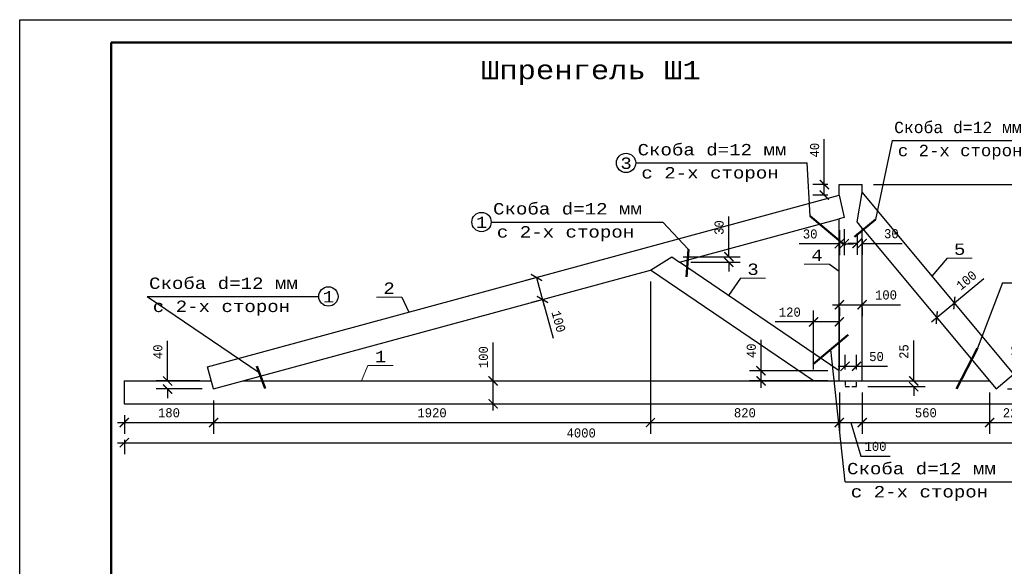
# Model space of a CAD drawing. Header units: millimetres. Extents: x -17 to 2655, y -428 to 194.
# Tile 33 of 47: x 1322 to 1537, y -251 to -131. Entities that reach past the tile are written whole.
import ezdxf
from ezdxf.enums import TextEntityAlignment as Align

# ---------------------------------------------------------------- set-up
doc = ezdxf.new("R2010")
doc.units = ezdxf.units.MM
doc.linetypes.add('ШТРИХОВАЯX2', pattern=[1.5, 1, -0.5])
for name, color, linetype in [('лист а3', 7, 'Continuous'), ('Размеры', 5, 'Continuous'), ('текст', 7, 'Continuous'), ('тонкий', 251, 'Continuous')]:
    doc.layers.add(name, color=color, linetype=linetype)
doc.layers.add('стропила', color=40, linetype='Continuous', lineweight=30)
doc.styles.get("Standard").update_dxf_attribs({"font": 'COUR.TTF', "width": 0.8, "height": 2})
doc.styles.add('style1', font='COUR.TTF')
doc.dimstyles.get("Standard").update_dxf_attribs({"dimtxt": 2, "dimasz": 2, "dimexe": 2.5, "dimexo": 2.5, "dimgap": 1, "dimtad": 1, "dimdec": 0, "dimzin": 0, "dimdsep": 46, "dimtxsty": 'Standard', "dimblk": 'ARCHTICK', "dimcen": -3, "dimdle": 1.5, "dimadec": 0, "dimazin": 0, "dimtfac": 0.75, "dimtdec": 0, "dimtofl": 0, "dimtmove": 0, "dimatfit": 3, "dimldrblk": 'ARCHTICK', "dimfxl": 0, "dimtvp": 1.5, "dimtolj": 1, "dimtzin": 0, "dimarcsym": 0})

# ---------------------------------------------------------------- blocks, each defined once
blk = doc.blocks.new('_ArchTick')
at = {"color": 0, "linetype": 'ByBlock', "const_width": 0.15}
blk.add_lwpolyline([(-0.5, -0.5), (0.5, 0.5)], dxfattribs=at)
blk = doc.blocks.new('*D390')
at = {"layer": 'Defpoints', "color": 0}
for p in [(1364.24, -211.81), (1344.7, -215.05), (1364.24, -219.17)]:
    blk.add_point(p, dxfattribs=at)
at = {"layer": 'Размеры', "color": 0, "lineweight": -2}
for p, q in [((1364.24, -214.31), (1364.24, -221.67)), ((1344.7, -217.55), (1344.7, -221.67)), ((1343.2, -219.17), (1365.74, -219.17))]:
    blk.add_line(p, q, dxfattribs=at)
at = {"layer": 'Размеры', "color": 0, "lineweight": -2, "xscale": 2, "yscale": 2, "zscale": 2, "rotation": 180}
blk.add_blockref('_ArchTick', (1344.7, -219.17), dxfattribs=at)
at = {"layer": 'Размеры', "color": 0, "lineweight": -2, "xscale": 2, "yscale": 2, "zscale": 2}
blk.add_blockref('_ArchTick', (1364.24, -219.17), dxfattribs=at)
at = {"layer": 'Размеры', "color": 0, "insert": (1354.47, -217.04), "char_height": 2, "attachment_point": 5}
blk.add_mtext('\\A1;180', dxfattribs=at)
blk = doc.blocks.new('*D391')
at = {"layer": 'Defpoints', "color": 0}
for p in [(1344.7, -220.42), (1544.7, -220.42), (1544.7, -223.57)]:
    blk.add_point(p, dxfattribs=at)
at = {"layer": 'Размеры', "color": 0, "lineweight": -2}
for p, q in [((1343.2, -223.57), (1546.2, -223.57)), ((1344.7, -222.92), (1344.7, -226.07)), ((1544.7, -222.92), (1544.7, -226.07))]:
    blk.add_line(p, q, dxfattribs=at)
at = {"layer": 'Размеры', "color": 0, "lineweight": -2, "xscale": 2, "yscale": 2, "zscale": 2, "rotation": 180}
blk.add_blockref('_ArchTick', (1344.7, -223.57), dxfattribs=at)
at = {"layer": 'Размеры', "color": 0, "lineweight": -2, "xscale": 2, "yscale": 2, "zscale": 2}
blk.add_blockref('_ArchTick', (1544.7, -223.57), dxfattribs=at)
at = {"layer": 'Размеры', "color": 0, "insert": (1444.7, -221.45), "char_height": 2, "attachment_point": 5}
blk.add_mtext('\\A1;4000', dxfattribs=at)
blk = doc.blocks.new('*D392')
at = {"layer": 'Defpoints', "color": 0}
for p in [(1506.2, -167.05), (1544.7, -215.05), (1549.42, -215.05)]:
    blk.add_point(p, dxfattribs=at)
at = {"layer": 'Размеры', "color": 0, "lineweight": -2}
for p, q in [((1549.42, -165.55), (1549.42, -216.55)), ((1508.7, -167.05), (1551.92, -167.05)), ((1547.2, -215.05), (1551.92, -215.05))]:
    blk.add_line(p, q, dxfattribs=at)
at = {"layer": 'Размеры', "color": 0, "lineweight": -2, "xscale": 2, "yscale": 2, "zscale": 2}
for p, rotation in [((1549.42, -167.05), 90), ((1549.42, -215.05), 270)]:
    blk.add_blockref('_ArchTick', p, dxfattribs=dict(at, rotation=rotation))
at = {"layer": 'Размеры', "color": 0, "insert": (1547.29, -197.87), "char_height": 2, "attachment_point": 5, "rotation": 90}
blk.add_mtext('\\A1;960', dxfattribs=at)
blk = doc.blocks.new('*D393')
at = {"layer": 'Defpoints', "color": 0}
for p in [(1504.95, -206.84), (1502.45, -210.05), (1504.95, -210.05)]:
    blk.add_point(p, dxfattribs=at)
at = {"layer": 'Размеры', "color": 0, "lineweight": -2}
for p, q in [((1502.45, -207.55), (1502.45, -204.34)), ((1504.95, -207.55), (1504.95, -204.34)), ((1500.95, -206.84), (1504.95, -206.84)), ((1504.95, -206.84), (1511.73, -206.84))]:
    blk.add_line(p, q, dxfattribs=at)
at = {"layer": 'Размеры', "color": 0, "lineweight": -2, "xscale": 2, "yscale": 2, "zscale": 2, "rotation": 180}
blk.add_blockref('_ArchTick', (1502.45, -206.84), dxfattribs=at)
at = {"layer": 'Размеры', "color": 0, "lineweight": -2, "xscale": 2, "yscale": 2, "zscale": 2}
blk.add_blockref('_ArchTick', (1504.95, -206.84), dxfattribs=at)
at = {"layer": 'Размеры', "color": 0, "insert": (1509.34, -204.72), "char_height": 2, "attachment_point": 5}
blk.add_mtext('\\A1;50', dxfattribs=at)
blk = doc.blocks.new('*D394')
at = {"layer": 'Defpoints', "color": 0}
for p in [(1504.95, -210.05), (1517.47, -210.05), (1504.95, -211.3)]:
    blk.add_point(p, dxfattribs=at)
at = {"layer": 'Размеры', "color": 0, "lineweight": -2}
for p, q in [((1517.47, -210.05), (1517.47, -201.2)), ((1507.45, -210.05), (1519.97, -210.05)), ((1507.45, -211.3), (1519.97, -211.3)), ((1517.47, -211.3), (1517.47, -213.3))]:
    blk.add_line(p, q, dxfattribs=at)
at = {"layer": 'Размеры', "color": 0, "lineweight": -2, "xscale": 2, "yscale": 2, "zscale": 2}
for p, rotation in [((1517.47, -210.05), 270), ((1517.47, -211.3), 90)]:
    blk.add_blockref('_ArchTick', p, dxfattribs=dict(at, rotation=rotation))
at = {"layer": 'Размеры', "color": 0, "insert": (1515.34, -203.62), "char_height": 2, "attachment_point": 5, "rotation": 90}
blk.add_mtext('\\A1;25', dxfattribs=at)
blk = doc.blocks.new('*D395')
at = {"layer": 'Defpoints', "color": 0}
for p in [(1501.2, -191.48), (1506.2, -191.48), (1506.2, -193.36)]:
    blk.add_point(p, dxfattribs=at)
at = {"layer": 'Размеры', "color": 0, "lineweight": -2}
for p, q in [((1499.7, -193.36), (1506.2, -193.36)), ((1506.2, -193.36), (1514.62, -193.36)), ((1501.2, -193.98), (1501.2, -195.86)), ((1506.2, -193.98), (1506.2, -195.86))]:
    blk.add_line(p, q, dxfattribs=at)
at = {"layer": 'Размеры', "color": 0, "lineweight": -2, "xscale": 2, "yscale": 2, "zscale": 2, "rotation": 180}
blk.add_blockref('_ArchTick', (1501.2, -193.36), dxfattribs=at)
at = {"layer": 'Размеры', "color": 0, "lineweight": -2, "xscale": 2, "yscale": 2, "zscale": 2}
blk.add_blockref('_ArchTick', (1506.2, -193.36), dxfattribs=at)
at = {"layer": 'Размеры', "color": 0, "insert": (1511.41, -191.23), "char_height": 2, "attachment_point": 5}
blk.add_mtext('\\A1;100', dxfattribs=at)
blk = doc.blocks.new('*D396')
at = {"layer": 'Defpoints', "color": 0}
for p in [(1425.42, -210.05), (1425.42, -210.05), (1425.42, -215.05)]:
    blk.add_point(p, dxfattribs=at)
at = {"layer": 'Размеры', "color": 0, "lineweight": -2}
for p, q in [((1425.42, -210.05), (1425.42, -201.63)), ((1425.42, -216.55), (1425.42, -210.05))]:
    blk.add_line(p, q, dxfattribs=at)
at = {"layer": 'Размеры', "color": 0, "lineweight": -2, "xscale": 2, "yscale": 2, "zscale": 2}
for p, rotation in [((1425.42, -210.05), 90), ((1425.42, -215.05), 270)]:
    blk.add_blockref('_ArchTick', p, dxfattribs=dict(at, rotation=rotation))
at = {"layer": 'Размеры', "color": 0, "insert": (1423.3, -204.84), "char_height": 2, "attachment_point": 5, "rotation": 90}
blk.add_mtext('\\A1;100', dxfattribs=at)
blk = doc.blocks.new('*D431')
at = {"layer": 'Defpoints', "color": 0}
for p in [(1459.85, -185.78), (1364.24, -211.81), (1459.85, -219.17)]:
    blk.add_point(p, dxfattribs=at)
at = {"layer": 'Размеры', "color": 0, "lineweight": -2}
for p, q in [((1459.85, -188.28), (1459.85, -221.67)), ((1364.24, -214.31), (1364.24, -221.67)), ((1362.74, -219.17), (1461.35, -219.17))]:
    blk.add_line(p, q, dxfattribs=at)
at = {"layer": 'Размеры', "color": 0, "lineweight": -2, "xscale": 2, "yscale": 2, "zscale": 2, "rotation": 180}
blk.add_blockref('_ArchTick', (1364.24, -219.17), dxfattribs=at)
at = {"layer": 'Размеры', "color": 0, "lineweight": -2, "xscale": 2, "yscale": 2, "zscale": 2}
blk.add_blockref('_ArchTick', (1459.85, -219.17), dxfattribs=at)
at = {"layer": 'Размеры', "color": 0, "insert": (1412.05, -217.04), "char_height": 2, "attachment_point": 5}
blk.add_mtext('\\A1;1920', dxfattribs=at)
blk = doc.blocks.new('*D432')
at = {"layer": 'Defpoints', "color": 0}
for p in [(1459.85, -185.78), (1501.2, -210.05), (1501.2, -219.17)]:
    blk.add_point(p, dxfattribs=at)
at = {"layer": 'Размеры', "color": 0, "lineweight": -2}
for p, q in [((1459.85, -188.28), (1459.85, -221.67)), ((1501.2, -212.55), (1501.2, -221.67)), ((1458.35, -219.17), (1502.7, -219.17))]:
    blk.add_line(p, q, dxfattribs=at)
at = {"layer": 'Размеры', "color": 0, "lineweight": -2, "xscale": 2, "yscale": 2, "zscale": 2, "rotation": 180}
blk.add_blockref('_ArchTick', (1459.85, -219.17), dxfattribs=at)
at = {"layer": 'Размеры', "color": 0, "lineweight": -2, "xscale": 2, "yscale": 2, "zscale": 2}
blk.add_blockref('_ArchTick', (1501.2, -219.17), dxfattribs=at)
at = {"layer": 'Размеры', "color": 0, "insert": (1480.53, -217.04), "char_height": 2, "attachment_point": 5}
blk.add_mtext('\\A1;820', dxfattribs=at)
blk = doc.blocks.new('*D433')
at = {"layer": 'Defpoints', "color": 0}
for p in [(1501.2, -210.05), (1506.2, -210.05), (1506.2, -219.17)]:
    blk.add_point(p, dxfattribs=at)
at = {"layer": 'Размеры', "color": 0, "lineweight": -2}
for p, q in [((1501.2, -212.55), (1501.2, -221.67)), ((1506.2, -212.55), (1506.2, -221.67)), ((1499.7, -219.17), (1507.7, -219.17)), ((1503.7, -219.17), (1505.91, -226.54)), ((1505.91, -226.54), (1512.33, -226.54))]:
    blk.add_line(p, q, dxfattribs=at)
at = {"layer": 'Размеры', "color": 0, "lineweight": -2, "xscale": 2, "yscale": 2, "zscale": 2, "rotation": 180}
blk.add_blockref('_ArchTick', (1501.2, -219.17), dxfattribs=at)
at = {"layer": 'Размеры', "color": 0, "lineweight": -2, "xscale": 2, "yscale": 2, "zscale": 2}
blk.add_blockref('_ArchTick', (1506.2, -219.17), dxfattribs=at)
at = {"layer": 'Размеры', "color": 0, "insert": (1509.12, -224.41), "char_height": 2, "attachment_point": 5}
blk.add_mtext('\\A1;100', dxfattribs=at)
blk = doc.blocks.new('*D434')
at = {"layer": 'Defpoints', "color": 0}
for p in [(1506.2, -210.05), (1534.07, -210.05), (1534.07, -219.17)]:
    blk.add_point(p, dxfattribs=at)
at = {"layer": 'Размеры', "color": 0, "lineweight": -2}
for p, q in [((1506.2, -212.55), (1506.2, -221.67)), ((1534.07, -212.55), (1534.07, -221.67)), ((1504.7, -219.17), (1535.57, -219.17))]:
    blk.add_line(p, q, dxfattribs=at)
at = {"layer": 'Размеры', "color": 0, "lineweight": -2, "xscale": 2, "yscale": 2, "zscale": 2, "rotation": 180}
blk.add_blockref('_ArchTick', (1506.2, -219.17), dxfattribs=at)
at = {"layer": 'Размеры', "color": 0, "lineweight": -2, "xscale": 2, "yscale": 2, "zscale": 2}
blk.add_blockref('_ArchTick', (1534.07, -219.17), dxfattribs=at)
at = {"layer": 'Размеры', "color": 0, "insert": (1520.13, -217.04), "char_height": 2, "attachment_point": 5}
blk.add_mtext('\\A1;560', dxfattribs=at)
blk = doc.blocks.new('*D435')
at = {"layer": 'Defpoints', "color": 0}
for p in [(1534.07, -210.05), (1544.7, -215.05), (1544.7, -219.17)]:
    blk.add_point(p, dxfattribs=at)
at = {"layer": 'Размеры', "color": 0, "lineweight": -2}
for p, q in [((1534.07, -212.55), (1534.07, -221.67)), ((1544.7, -217.55), (1544.7, -221.67)), ((1532.57, -219.17), (1546.2, -219.17))]:
    blk.add_line(p, q, dxfattribs=at)
at = {"layer": 'Размеры', "color": 0, "lineweight": -2, "xscale": 2, "yscale": 2, "zscale": 2, "rotation": 180}
blk.add_blockref('_ArchTick', (1534.07, -219.17), dxfattribs=at)
at = {"layer": 'Размеры', "color": 0, "lineweight": -2, "xscale": 2, "yscale": 2, "zscale": 2}
blk.add_blockref('_ArchTick', (1544.7, -219.17), dxfattribs=at)
at = {"layer": 'Размеры', "color": 0, "insert": (1539.38, -217.04), "char_height": 2, "attachment_point": 5}
blk.add_mtext('\\A1;220', dxfattribs=at)
blk = doc.blocks.new('*D436')
at = {"layer": 'Defpoints', "color": 0}
for p in [(1501.2, -167.05), (1497.91, -169.34), (1501.2, -169.34)]:
    blk.add_point(p, dxfattribs=at)
at = {"layer": 'Размеры', "color": 0, "lineweight": -2}
for p, q in [((1497.91, -167.05), (1497.91, -157.13)), ((1497.91, -169.34), (1497.91, -165.55)), ((1498.7, -167.05), (1495.41, -167.05)), ((1498.7, -169.34), (1495.41, -169.34))]:
    blk.add_line(p, q, dxfattribs=at)
at = {"layer": 'Размеры', "color": 0, "lineweight": -2, "xscale": 2, "yscale": 2, "zscale": 2}
for p, rotation in [((1497.91, -167.05), 90), ((1497.91, -169.34), 270)]:
    blk.add_blockref('_ArchTick', p, dxfattribs=dict(at, rotation=rotation))
at = {"layer": 'Размеры', "color": 0, "insert": (1495.79, -159.51), "char_height": 2, "attachment_point": 5, "rotation": 90}
blk.add_mtext('\\A1;40', dxfattribs=at)
blk = doc.blocks.new('*D437')
at = {"layer": 'Defpoints', "color": 0}
for p in [(1501.2, -174.52), (1502.29, -174.28), (1502.29, -179.99)]:
    blk.add_point(p, dxfattribs=at)
at = {"layer": 'Размеры', "color": 0, "lineweight": -2}
for p, q in [((1501.2, -177.02), (1501.2, -182.49)), ((1502.29, -176.78), (1502.29, -182.49)), ((1501.2, -179.99), (1492.42, -179.99)), ((1502.29, -179.99), (1504.29, -179.99))]:
    blk.add_line(p, q, dxfattribs=at)
at = {"layer": 'Размеры', "color": 0, "lineweight": -2, "xscale": 2, "yscale": 2, "zscale": 2}
blk.add_blockref('_ArchTick', (1501.2, -179.99), dxfattribs=at)
at = {"layer": 'Размеры', "color": 0, "lineweight": -2, "xscale": 2, "yscale": 2, "zscale": 2, "rotation": 180}
blk.add_blockref('_ArchTick', (1502.29, -179.99), dxfattribs=at)
at = {"layer": 'Размеры', "color": 0, "insert": (1494.81, -177.87), "char_height": 2, "attachment_point": 5}
blk.add_mtext('\\A1;30', dxfattribs=at)
blk = doc.blocks.new('*D438')
at = {"layer": 'Defpoints', "color": 0}
for p in [(1505.09, -175.24), (1506.2, -176.57), (1506.2, -179.94)]:
    blk.add_point(p, dxfattribs=at)
at = {"layer": 'Размеры', "color": 0, "lineweight": -2}
for p, q in [((1505.09, -177.74), (1505.09, -182.44)), ((1505.09, -179.94), (1503.09, -179.94)), ((1506.2, -179.07), (1506.2, -182.44)), ((1506.2, -179.94), (1514.98, -179.94))]:
    blk.add_line(p, q, dxfattribs=at)
at = {"layer": 'Размеры', "color": 0, "lineweight": -2, "xscale": 2, "yscale": 2, "zscale": 2}
blk.add_blockref('_ArchTick', (1505.09, -179.94), dxfattribs=at)
at = {"layer": 'Размеры', "color": 0, "lineweight": -2, "xscale": 2, "yscale": 2, "zscale": 2, "rotation": 180}
blk.add_blockref('_ArchTick', (1506.2, -179.94), dxfattribs=at)
at = {"layer": 'Размеры', "color": 0, "insert": (1512.59, -177.82), "char_height": 2, "attachment_point": 5}
blk.add_mtext('\\A1;30', dxfattribs=at)
blk = doc.blocks.new('*D439')
at = {"layer": 'Defpoints', "color": 0}
for p in [(1464.54, -182.85), (1477.01, -182.85), (1466.21, -184.05)]:
    blk.add_point(p, dxfattribs=at)
at = {"layer": 'Размеры', "color": 0, "lineweight": -2}
for p, q in [((1477.01, -182.85), (1477.01, -174.06)), ((1467.04, -182.85), (1479.51, -182.85)), ((1468.71, -184.05), (1479.51, -184.05)), ((1477.01, -184.05), (1477.01, -186.05))]:
    blk.add_line(p, q, dxfattribs=at)
at = {"layer": 'Размеры', "color": 0, "lineweight": -2, "xscale": 2, "yscale": 2, "zscale": 2}
for p, rotation in [((1477.01, -182.85), 270), ((1477.01, -184.05), 90)]:
    blk.add_blockref('_ArchTick', p, dxfattribs=dict(at, rotation=rotation))
at = {"layer": 'Размеры', "color": 0, "insert": (1474.89, -176.46), "char_height": 2, "attachment_point": 5, "rotation": 90}
blk.add_mtext('\\A1;30', dxfattribs=at)
blk = doc.blocks.new('*D440')
at = {"layer": 'Defpoints', "color": 0}
for p in [(1526.37, -192.98), (1526.37, -192.98), (1522.52, -196.18)]:
    blk.add_point(p, dxfattribs=at)
at = {"layer": 'Размеры', "color": 0, "lineweight": -2}
for p, q in [((1526.37, -192.98), (1532.84, -187.6)), ((1521.37, -197.14), (1526.37, -192.98))]:
    blk.add_line(p, q, dxfattribs=at)
at = {"layer": 'Размеры', "color": 0, "lineweight": -2, "xscale": 2, "yscale": 2, "zscale": 2}
for p, rotation in [((1526.37, -192.98), 39.77581817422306), ((1522.52, -196.18), 219.7758181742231)]:
    blk.add_blockref('_ArchTick', p, dxfattribs=dict(at, rotation=rotation))
at = {"layer": 'Размеры', "color": 0, "insert": (1529.01, -188.02), "char_height": 2, "attachment_point": 5, "rotation": 39.7758}
blk.add_mtext('\\A1;100', dxfattribs=at)
blk = doc.blocks.new('*D441')
at = {"layer": 'Defpoints', "color": 0}
for p in [(1434.92, -187.39), (1436.59, -186.93), (1437.9, -191.76)]:
    blk.add_point(p, dxfattribs=at)
at = {"layer": 'Размеры', "color": 0, "lineweight": -2}
for p, q in [((1434.92, -187.39), (1436.62, -193.66)), ((1434.18, -187.59), (1432.5, -188.04)), ((1435.49, -192.41), (1433.82, -192.87)), ((1436.23, -192.21), (1438.54, -200.69))]:
    blk.add_line(p, q, dxfattribs=at)
at = {"layer": 'Размеры', "color": 0, "lineweight": -2, "xscale": 2, "yscale": 2, "zscale": 2}
for p, rotation in [((1434.92, -187.39), 105.2297733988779), ((1436.23, -192.21), 285.2297733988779)]:
    blk.add_blockref('_ArchTick', p, dxfattribs=dict(at, rotation=rotation))
at = {"layer": 'Размеры', "color": 0, "insert": (1439.74, -197.03), "char_height": 2, "attachment_point": 5, "rotation": 285.2298}
blk.add_mtext('\\A1;100', dxfattribs=at)
blk = doc.blocks.new('*D442')
at = {"layer": 'Defpoints', "color": 0}
for p in [(1363.76, -210.05), (1354.17, -211.81), (1364.24, -211.81)]:
    blk.add_point(p, dxfattribs=at)
at = {"layer": 'Размеры', "color": 0, "lineweight": -2}
for p, q in [((1354.17, -210.05), (1354.17, -201.29)), ((1361.26, -210.05), (1351.67, -210.05)), ((1361.74, -211.81), (1351.67, -211.81)), ((1354.17, -211.81), (1354.17, -213.81))]:
    blk.add_line(p, q, dxfattribs=at)
at = {"layer": 'Размеры', "color": 0, "lineweight": -2, "xscale": 2, "yscale": 2, "zscale": 2}
for p, rotation in [((1354.17, -210.05), 270), ((1354.17, -211.81), 90)]:
    blk.add_blockref('_ArchTick', p, dxfattribs=dict(at, rotation=rotation))
at = {"layer": 'Размеры', "color": 0, "insert": (1352.04, -203.67), "char_height": 2, "attachment_point": 5, "rotation": 90}
blk.add_mtext('\\A1;40', dxfattribs=at)
blk = doc.blocks.new('*D443')
at = {"layer": 'Defpoints', "color": 0}
for p in [(1537.56, -210.05), (1542, -210.05), (1535.5, -211.77)]:
    blk.add_point(p, dxfattribs=at)
at = {"layer": 'Размеры', "color": 0, "lineweight": -2}
for p, q in [((1542, -210.05), (1542, -201.29)), ((1540.06, -210.05), (1544.5, -210.05)), ((1538, -211.77), (1544.5, -211.77)), ((1542, -211.77), (1542, -213.77))]:
    blk.add_line(p, q, dxfattribs=at)
at = {"layer": 'Размеры', "color": 0, "lineweight": -2, "xscale": 2, "yscale": 2, "zscale": 2}
for p, rotation in [((1542, -210.05), 270), ((1542, -211.77), 90)]:
    blk.add_blockref('_ArchTick', p, dxfattribs=dict(at, rotation=rotation))
at = {"layer": 'Размеры', "color": 0, "insert": (1539.88, -203.67), "char_height": 2, "attachment_point": 5, "rotation": 90}
blk.add_mtext('\\A1;40', dxfattribs=at)
blk = doc.blocks.new('*D444')
at = {"layer": 'Defpoints', "color": 0}
for p in [(1501.2, -197.11), (1495.57, -210.05), (1501.2, -210.05)]:
    blk.add_point(p, dxfattribs=at)
at = {"layer": 'Размеры', "color": 0, "lineweight": -2}
for p, q in [((1495.57, -207.55), (1495.57, -194.61)), ((1501.2, -207.55), (1501.2, -194.61)), ((1495.57, -197.11), (1487.15, -197.11)), ((1501.2, -197.11), (1494.07, -197.11))]:
    blk.add_line(p, q, dxfattribs=at)
at = {"layer": 'Размеры', "color": 0, "lineweight": -2, "xscale": 2, "yscale": 2, "zscale": 2, "rotation": 180}
blk.add_blockref('_ArchTick', (1495.57, -197.11), dxfattribs=at)
at = {"layer": 'Размеры', "color": 0, "lineweight": -2, "xscale": 2, "yscale": 2, "zscale": 2}
blk.add_blockref('_ArchTick', (1501.2, -197.11), dxfattribs=at)
at = {"layer": 'Размеры', "color": 0, "insert": (1490.36, -194.99), "char_height": 2, "attachment_point": 5}
blk.add_mtext('\\A1;120', dxfattribs=at)
blk = doc.blocks.new('*D445')
at = {"layer": 'Defpoints', "color": 0}
for p in [(1484.06, -207.82), (1501.2, -207.82), (1501.2, -210.05)]:
    blk.add_point(p, dxfattribs=at)
at = {"layer": 'Размеры', "color": 0, "lineweight": -2}
for p, q in [((1484.06, -207.82), (1484.06, -201.07)), ((1498.7, -207.82), (1481.56, -207.82)), ((1484.06, -211.55), (1484.06, -207.82)), ((1498.7, -210.05), (1481.56, -210.05))]:
    blk.add_line(p, q, dxfattribs=at)
at = {"layer": 'Размеры', "color": 0, "lineweight": -2, "xscale": 2, "yscale": 2, "zscale": 2}
for p, rotation in [((1484.06, -207.82), 90), ((1484.06, -210.05), 270)]:
    blk.add_blockref('_ArchTick', p, dxfattribs=dict(at, rotation=rotation))
at = {"layer": 'Размеры', "color": 0, "insert": (1481.94, -203.45), "char_height": 2, "attachment_point": 5, "rotation": 90}
blk.add_mtext('\\A1;40', dxfattribs=at)

msp = doc.modelspace()

# ---------------------------------------------------------------- linework, layer by layer
at = {"layer": 'лист а3', "color": 7}
msp.add_lwpolyline([(1321.7959, -427.9324), (1321.7959, -130.9324), (1741.7959, -130.9324), (1741.7959, -427.9324), (1321.7959, -427.9324)], dxfattribs=at)
at = {"layer": 'лист а3', "color": 7, "lineweight": 50}
msp.add_lwpolyline([(1341.7959, -135.9324), (1736.7959, -135.9324), (1736.7959, -422.9324), (1341.7959, -422.9324), (1341.7959, -135.9324)], dxfattribs=at)
at = {"layer": 'стропила'}
for p, q in [((1501.1982, -167.0458), (1506.1982, -167.0458)), ((1501.1982, -169.3416), (1501.1982, -167.0458)), ((1506.1982, -168.7545), (1506.1982, -167.0458)), ((1362.9275, -206.9861), (1501.1982, -169.3416)), ((1501.1982, -169.3416), (1502.2855, -174.2824)), ((1505.0891, -175.2373), (1506.1982, -168.7545)), ((1506.1982, -168.7545), (1539.3399, -208.5665)), ((1466.2065, -184.0502), (1501.1982, -174.5236)), ((1502.2855, -174.2824), (1501.1982, -174.5236)), ((1501.1982, -210.0458), (1501.1982, -174.5236)), ((1506.1982, -176.5696), (1505.0891, -175.2373)), ((1506.1982, -210.0458), (1506.1982, -176.5696)), ((1506.1982, -176.5696), (1535.4971, -211.7654)), ((1459.8547, -185.7795), (1464.5421, -182.8462)), ((1464.5421, -182.8462), (1466.2065, -184.0502)), ((1501.1982, -207.8248), (1466.2065, -184.0502)), ((1364.2409, -211.8105), (1459.8547, -185.7795)), ((1495.5702, -210.0458), (1459.8547, -185.7795)), ((1364.2409, -211.8105), (1362.9275, -206.9861)), ((1535.4971, -211.7654), (1539.3399, -208.5665)), ((1344.6982, -210.0458), (1363.7605, -210.0458)), ((1344.6982, -210.0458), (1344.6982, -215.0458)), ((1370.723, -210.0458), (1534.0656, -210.0458)), ((1344.6982, -215.0458), (1544.6982, -215.0458))]:
    msp.add_line(p, q, dxfattribs=at)
at = {"layer": 'стропила', "linetype": 'ШТРИХОВАЯX2'}
msp.add_lwpolyline([(1501.1982, -210.0458), (1502.4482, -210.0458), (1502.4482, -211.2958), (1504.9482, -211.2958), (1504.9482, -210.0458), (1504.9482, -210.0458), (1506.1982, -210.0458)], dxfattribs=at)
at = {"layer": 'тонкий'}
for p, q in [((1512.748, -157.4253), (1509.0998, -174.6587)), ((1494.8432, -173.9473), (1494.1832, -162.3022)), ((1462.5511, -175.2432), (1468.1945, -181.2539)), ((1524.7728, -183.159), (1521.4514, -187.0776)), ((1499.0584, -184.4676), (1501.1982, -185.9923)), ((1479.5468, -187.5452), (1476.9582, -191.3553)), ((1536.8779, -188.5422), (1531.4123, -202.888)), ((1405.4181, -191.6925), (1406.9944, -194.9888)), ((1502.4744, -232.1477), (1499.3055, -203.155))]:
    msp.add_line(p, q, dxfattribs=at)
at = {"layer": 'тонкий', "linetype": 'Continuous', "ltscale": 2}
for p, q in [((1512.748, -157.4253), (1550.3012, -157.4253)), ((1456.63, -162.3022), (1494.1832, -162.3022)), ((1424.9979, -175.2432), (1462.5511, -175.2432)), ((1536.8779, -188.5422), (1574.4311, -188.5422)), ((1349.6972, -191.5506), (1387.2503, -191.5506)), ((1349.6972, -191.5506), (1374.2197, -208.1747)), ((1502.4744, -232.1477), (1540.0276, -232.1477))]:
    msp.add_line(p, q, dxfattribs=at)
at = {"layer": 'тонкий', "lineweight": 50}
for p, q in [((1494.8432, -173.9473), (1502.51, -180.3676)), ((1504.4885, -178.4974), (1509.0998, -174.6587)), ((1467.7455, -187.2371), (1468.1945, -181.2539)), ((1495.4534, -206.3426), (1503.1577, -199.9673)), ((1531.4123, -202.888), (1526.8537, -211.7885)), ((1373.7166, -206.8379), (1375.5405, -211.6844))]:
    msp.add_line(p, q, dxfattribs=at)
at = {"layer": 'тонкий', "lineweight": 0}
for p, q in [((1524.7728, -183.159), (1530.2976, -183.159)), ((1493.5335, -184.4676), (1499.0584, -184.4676)), ((1479.5468, -187.5452), (1485.0717, -187.5452)), ((1399.8933, -191.6925), (1405.4181, -191.6925)), ((1398.0198, -206.6403), (1396.5889, -210.0458)), ((1398.0198, -206.6403), (1403.5446, -206.6403))]:
    msp.add_line(p, q, dxfattribs=at)
at = {"layer": 'тонкий'}
for centre in [(1454.5125, -162.3022), (1422.8804, -175.2432), (1389.3679, -191.5506)]:
    msp.add_circle(centre, 2.1175, dxfattribs=at)

# ---------------------------------------------------------------- texts
msp.add_text('Шпренгель Ш1', height=4).set_placement((1422.7647, -143.9627))
at = {"style": 'style1'}
for s, p in [('Скоба d=12 мм', (1513.1607, -155.7759)), ('Скоба d=12 мм', (1457.0427, -160.6529)), ('с 2-х сторон', (1513.986, -160.8366)), ('3', (1453.2707, -163.6209)), ('с 2-х сторон', (1457.868, -165.7136)), ('Скоба d=12 мм', (1425.4106, -173.5938)), ('1', (1421.6387, -176.5619)), ('с 2-х сторон', (1426.236, -178.6545)), ('Скоба d=12 мм', (1350.1099, -189.9013)), ('1', (1388.1261, -192.8693)), ('с 2-х сторон', (1350.9352, -194.9619)), ('Скоба d=12 мм', (1502.8871, -230.4984)), ('с 2-х сторон', (1503.7124, -235.559))]:
    msp.add_text(s, height=2.5, dxfattribs=at).set_placement(p)
at = {"layer": 'текст', "style": 'style1'}
for s, p in [('5', (1527.5352, -181.2101)), ('4', (1496.2959, -182.5187)), ('3', (1482.3093, -185.5963)), ('2', (1402.6557, -189.7436)), ('1', (1400.7822, -204.6914))]:
    msp.add_text(s, height=2.5, dxfattribs=at).set_placement(p, align=Align.MIDDLE_CENTER)

# ---------------------------------------------------------------- dimensions: what is measured, and where the dimension line sits
at = {"layer": 'Размеры'}
for base, p1, p2, angle, text, picture, middle, dimtype in [((1497.9119, -169.3416), (1501.1982, -167.0458), (1501.1982, -169.3416), 90, '40', '*D436', (1497.9119, -159.5066), 160), ((1549.4182, -215.0458), (1506.1982, -167.0458), (1544.6982, -215.0458), 90, '960', '*D392', (1549.4182, -197.8733), 160), ((1434.916, -187.3871), (1437.9012, -191.7564), (1436.5878, -186.932), 105.229773, '100', '*D441', (1437.6939, -197.5903), 161), ((1354.1688, -211.8105), (1363.7605, -210.0458), (1364.2409, -211.8105), 90, '40', '*D442', (1354.1688, -203.668), 160)]:
    dim = msp.add_linear_dim(base=base, p1=p1, p2=p2, angle=angle, text=text, dimstyle='Standard', dxfattribs=at)
    dim.commit()
    dim.dimension.update_dxf_attribs({"geometry": picture, "text_midpoint": middle, "dimtype": dimtype})
for base, p1, p2, text, picture, middle in [((1477.0108, -182.8462), (1466.2065, -184.0502), (1464.5421, -182.8462), '30', '*D439', (1474.8869, -176.4554)), ((1484.0589, -207.8248), (1501.1982, -210.0458), (1501.1982, -207.8248), '40', '*D445', (1481.935, -203.447)), ((1517.4651, -210.0458), (1504.9482, -211.2958), (1504.9482, -210.0458), '25', '*D394', (1515.3411, -203.6215)), ((1542.0019, -210.0458), (1535.4971, -211.7654), (1537.5629, -210.0458), '40', '*D443', (1539.878, -203.668))]:
    dim = msp.add_linear_dim(base=base, p1=p1, p2=p2, angle=90, text=text, dimstyle='Standard', dxfattribs=at)
    dim.commit()
    dim.dimension.update_dxf_attribs({"geometry": picture, "text_midpoint": middle})
for base, p1, p2, text, picture, middle in [((1502.2855, -179.99), (1501.1982, -174.5236), (1502.2855, -174.2824), '30', '*D437', (1494.8075, -179.99)), ((1501.1982, -197.1127), (1495.5702, -210.0458), (1501.1982, -210.0458), '120', '*D444', (1490.3617, -197.1127))]:
    dim = msp.add_linear_dim(base=base, p1=p1, p2=p2, text=text, dimstyle='Standard', dxfattribs=at)
    dim.commit()
    dim.dimension.update_dxf_attribs({"geometry": picture, "text_midpoint": middle, "dimtype": 160})
for base, p1, p2, text, picture, middle in [((1506.1982, -179.9408), (1505.0891, -175.2373), (1506.1982, -176.5696), '30', '*D438', (1512.589, -177.8168)), ((1504.9482, -206.8416), (1502.4482, -210.0458), (1504.9482, -210.0458), '50', '*D393', (1509.3383, -204.7176)), ((1364.2409, -219.1661), (1344.6982, -215.0458), (1364.2409, -211.8105), '180', '*D390', (1354.4696, -217.0422)), ((1544.6982, -223.571), (1344.6982, -220.4161), (1544.6982, -220.4161), '4000', '*D391', (1444.6982, -221.4471))]:
    dim = msp.add_linear_dim(base=base, p1=p1, p2=p2, text=text, dimstyle='Standard', dxfattribs=at)
    dim.commit()
    dim.dimension.update_dxf_attribs({"geometry": picture, "text_midpoint": middle})
for base, p1, p2, text, picture, middle in [((1459.8547, -219.1661), (1364.2409, -211.8105), (1459.8547, -185.7795), '1920', '*D431', (1412.0478, -217.0422)), ((1501.1982, -219.1661), (1459.8547, -185.7795), (1501.1982, -210.0458), '820', '*D432', (1480.5265, -217.0422)), ((1506.1982, -219.1661), (1501.1982, -210.0458), (1506.1982, -210.0458), '100', '*D433', (1506.9098, -224.414)), ((1534.0656, -219.1661), (1506.1982, -210.0458), (1534.0656, -210.0458), '560', '*D434', (1520.1319, -217.0422)), ((1544.6982, -219.1661), (1534.0656, -210.0458), (1544.6982, -215.0458), '220', '*D435', (1539.3819, -217.0422))]:
    dim = msp.add_linear_dim(base=base, p1=p1, p2=p2, text=text, dimstyle='Standard', override={"dimtmove": 1}, dxfattribs=at)
    dim.commit()
    dim.dimension.update_dxf_attribs({"geometry": picture, "text_midpoint": middle})
for p1, p2, distance, picture, middle in [((1522.5236, -196.1808), (1526.3664, -192.9819), 0, '*D440', (1529.0106, -188.0172)), ((1501.1982, -191.4757), (1506.1982, -191.4757), -1.8825, '*D395', (1511.4068, -191.2342)), ((1425.4237, -215.0458), (1425.4237, -210.0458), 0, '*D396', (1423.2997, -204.8372))]:
    dim = msp.add_aligned_dim(p1=p1, p2=p2, distance=distance, text='100', dimstyle='Standard', dxfattribs=at)
    dim.commit()
    dim.dimension.update_dxf_attribs({"geometry": picture, "text_midpoint": middle})

doc.saveas('drawing.dxf')
